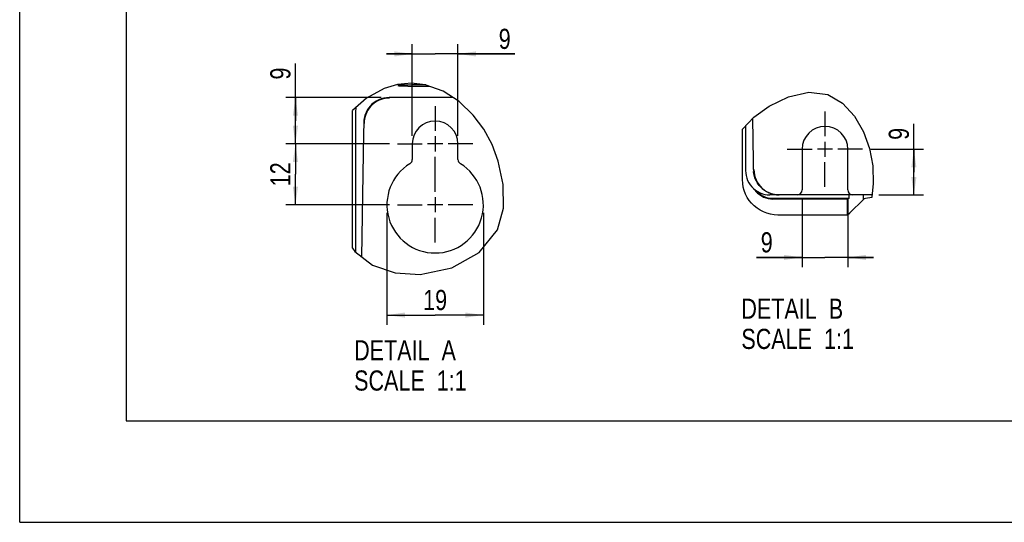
# Model space of a CAD drawing. Header units: inches. Extents: x 0 to 117, y 0 to 83.
# Tile 1 of 66: x 0 to 38, y 0 to 19. Entities that reach past the tile are written whole.
import ezdxf

# ---------------------------------------------------------------- set-up
doc = ezdxf.new("R2010")
doc.units = ezdxf.units.IN
doc.header["$LTSCALE"] = 6.431102
doc.header["$MEASUREMENT"] = 0
doc.linetypes.add('CENTER', pattern=[0.6, 0.375, -0.075, 0.075, -0.075])
doc.layers.get('0').update_dxf_attribs({"linetype": 'CONTINUOUS'})
doc.layers.add('DEFAULT_1', color=7, linetype='CENTER')
doc.styles.get("Standard").update_dxf_attribs({"font": 'txt', "width": 0.8})
doc.dimstyles.new('DIMSTYLE_3', dxfattribs={"dimtxt": 0.78125, "dimasz": 0.7, "dimexe": 0.18, "dimexo": 0.0625, "dimgap": 0.09, "dimtad": 1, "dimdec": 1, "dimlfac": 0.2, "dimzin": 4, "dimdsep": 46, "dimtxsty": 'STANDARD', "dimblk": '_FILLED', "dimblk1": '_FILLED', "dimblk2": '_FILLED', "dimcen": 0.09, "dimadec": 0, "dimazin": 0, "dimtfac": 1, "dimtdec": 1, "dimtofl": 0, "dimtmove": 0, "dimatfit": 3, "dimldrblk": '_FILLED', "dimfxl": 1, "dimtolj": 1, "dimtzin": 4, "dimarcsym": 0})
doc.dimstyles.new('DIMSTYLE_4', dxfattribs={"dimtxt": 0.78125, "dimasz": 0.7, "dimexe": 0.18, "dimexo": 0.0625, "dimgap": 0.09, "dimtad": 1, "dimdec": 0, "dimlfac": 0.2, "dimzin": 4, "dimdsep": 46, "dimtxsty": 'STANDARD', "dimblk": '_FILLED', "dimblk1": '_FILLED', "dimblk2": '_FILLED', "dimcen": 0.09, "dimadec": 0, "dimazin": 0, "dimtfac": 1, "dimtdec": 0, "dimtofl": 0, "dimtmove": 0, "dimatfit": 3, "dimldrblk": '_FILLED', "dimfxl": 1, "dimtolj": 1, "dimtzin": 4, "dimarcsym": 0})

# ---------------------------------------------------------------- blocks, each defined once
blk = doc.blocks.new('_FILLED')
at = {"color": 0, "linetype": 'BYBLOCK'}
blk.add_solid([(0, 0), (-1, 0.143), (-1, -0.143)], dxfattribs=at)
blk = doc.blocks.new('*D14')
at = {"color": 7, "linetype": 'CONTINUOUS'}
for p, q in [((14.339, 14.675), (10.32, 14.675)), ((10.695, 14.675), (10.695, 13.494)), ((10.695, 12.313), (10.695, 13.494)), ((14.339, 12.313), (10.32, 12.313))]:
    blk.add_line(p, q, dxfattribs=at)
at = {"color": 7, "linetype": 'CONTINUOUS', "xscale": 0.7, "yscale": 0.7, "zscale": 0.7}
for p, rotation in [((10.695, 14.675), 90), ((10.695, 12.313), 270)]:
    blk.add_blockref('_FILLED', p, dxfattribs=dict(at, rotation=rotation))
at = {"color": 7, "linetype": 'CONTINUOUS', "insert": (9.718, 13.494), "char_height": 0.7812, "width": 1.25, "attachment_point": 2, "rotation": 90, "line_spacing_factor": 0.9}
blk.add_mtext('12', dxfattribs=at)
blk = doc.blocks.new('*D15')
at = {"color": 7, "linetype": 'CONTINUOUS'}
for p, q in [((10.695, 15.572), (10.695, 17.794)), ((14.014, 16.468), (10.32, 16.468)), ((10.695, 16.468), (10.695, 15.572)), ((10.695, 14.675), (10.695, 15.572)), ((14.339, 14.675), (10.32, 14.675))]:
    blk.add_line(p, q, dxfattribs=at)
at = {"color": 7, "linetype": 'CONTINUOUS', "xscale": 0.7, "yscale": 0.7, "zscale": 0.7}
for p, rotation in [((10.695, 16.468), 90), ((10.695, 14.675), 270)]:
    blk.add_blockref('_FILLED', p, dxfattribs=dict(at, rotation=rotation))
at = {"color": 7, "linetype": 'CONTINUOUS', "insert": (9.718, 17.169), "char_height": 0.781, "width": 0.625, "attachment_point": 1, "rotation": 90, "line_spacing_factor": 0.9}
blk.add_mtext('9', dxfattribs=at)
blk = doc.blocks.new('*D16')
at = {"color": 7, "linetype": 'CONTINUOUS'}
for p, q in [((15.227, 14.987), (15.227, 18.537)), ((16.999, 14.987), (16.999, 18.537)), ((15.227, 18.162), (14.227, 18.162)), ((14.227, 18.162), (16.113, 18.162)), ((19.204, 18.162), (16.113, 18.162)), ((16.999, 18.162), (19.204, 18.162))]:
    blk.add_line(p, q, dxfattribs=at)
at = {"color": 7, "linetype": 'CONTINUOUS', "xscale": 0.7, "yscale": 0.7, "zscale": 0.7}
blk.add_blockref('_FILLED', (15.227, 18.162), dxfattribs=at)
at = {"color": 7, "linetype": 'CONTINUOUS', "xscale": 0.7, "yscale": 0.7, "zscale": 0.7, "rotation": 180}
blk.add_blockref('_FILLED', (16.999, 18.162), dxfattribs=at)
at = {"color": 7, "linetype": 'CONTINUOUS', "insert": (18.579, 19.138), "char_height": 0.781, "width": 0.625, "attachment_point": 1, "line_spacing_factor": 0.9}
blk.add_mtext('9', dxfattribs=at)
blk = doc.blocks.new('*D17')
at = {"color": 7, "linetype": 'CONTINUOUS'}
for p, q in [((14.243, 12), (14.243, 7.661)), ((17.983, 12), (17.983, 7.661)), ((14.243, 8.036), (16.113, 8.036)), ((17.983, 8.036), (16.113, 8.036))]:
    blk.add_line(p, q, dxfattribs=at)
at = {"color": 7, "linetype": 'CONTINUOUS', "xscale": 0.7, "yscale": 0.7, "zscale": 0.7, "rotation": 180}
blk.add_blockref('_FILLED', (14.243, 8.036), dxfattribs=at)
at = {"color": 7, "linetype": 'CONTINUOUS', "xscale": 0.7, "yscale": 0.7, "zscale": 0.7}
blk.add_blockref('_FILLED', (17.983, 8.036), dxfattribs=at)
at = {"color": 7, "linetype": 'CONTINUOUS', "insert": (16.113, 9.012), "char_height": 0.7812, "width": 1.25, "attachment_point": 2, "line_spacing_factor": 0.9}
blk.add_mtext('19', dxfattribs=at)
blk = doc.blocks.new('*D18')
at = {"color": 7, "linetype": 'CONTINUOUS'}
for p, q in [((30.347, 12.58), (30.347, 9.896)), ((32.119, 12.58), (32.119, 9.896)), ((30.347, 10.271), (28.581, 10.271)), ((28.581, 10.271), (31.233, 10.271)), ((33.119, 10.271), (31.233, 10.271)), ((32.119, 10.271), (33.119, 10.271))]:
    blk.add_line(p, q, dxfattribs=at)
at = {"color": 7, "linetype": 'CONTINUOUS', "xscale": 0.7, "yscale": 0.7, "zscale": 0.7}
blk.add_blockref('_FILLED', (30.347, 10.271), dxfattribs=at)
at = {"color": 7, "linetype": 'CONTINUOUS', "xscale": 0.7, "yscale": 0.7, "zscale": 0.7, "rotation": 180}
blk.add_blockref('_FILLED', (32.119, 10.271), dxfattribs=at)
at = {"color": 7, "linetype": 'CONTINUOUS', "insert": (29.206, 11.248), "char_height": 0.781, "width": 0.625, "attachment_point": 3, "line_spacing_factor": 0.9}
blk.add_mtext('9', dxfattribs=at)
blk = doc.blocks.new('*D19')
at = {"color": 7, "linetype": 'CONTINUOUS'}
for p, q in [((34.681, 13.582), (34.681, 15.455)), ((33.007, 14.468), (35.056, 14.468)), ((34.681, 14.468), (34.681, 13.582)), ((34.681, 12.696), (34.681, 13.582)), ((33.317, 12.696), (35.056, 12.696))]:
    blk.add_line(p, q, dxfattribs=at)
at = {"color": 7, "linetype": 'CONTINUOUS', "xscale": 0.7, "yscale": 0.7, "zscale": 0.7}
for p, rotation in [((34.681, 14.468), 90), ((34.681, 12.696), 270)]:
    blk.add_blockref('_FILLED', p, dxfattribs=dict(at, rotation=rotation))
at = {"color": 7, "linetype": 'CONTINUOUS', "insert": (33.705, 14.83), "char_height": 0.781, "width": 0.625, "attachment_point": 1, "rotation": 90, "line_spacing_factor": 0.9}
blk.add_mtext('9', dxfattribs=at)

msp = doc.modelspace()

# ---------------------------------------------------------------- linework, layer by layer
at = {"color": 7, "linetype": 'CONTINUOUS'}
for p, q in [((0, 0), (0, 82.677)), ((4.134, 78.74), (4.134, 3.937)), ((14.132, 16.822), (13.447, 16.449)), ((14.659, 16.974), (14.132, 16.822)), ((15.198, 17.025), (14.659, 16.974)), ((14.672, 16.937), (14.673, 16.937)), ((15.247, 16.96), (15.058, 16.957)), ((15.732, 16.969), (15.198, 17.025)), ((15.246, 16.915), (15.455, 16.913)), ((15.459, 16.962), (15.247, 16.96)), ((15.455, 16.913), (15.675, 16.913)), ((15.675, 16.913), (15.887, 16.914)), ((16.424, 16.721), (15.732, 16.969)), ((13.447, 16.449), (12.914, 15.964)), ((16.81, 16.468), (14.327, 16.468)), ((17.05, 16.312), (16.424, 16.721)), ((29.067, 16.14), (29.817, 16.5)), ((29.817, 16.5), (30.603, 16.675)), ((30.603, 16.675), (31.35, 16.583)), ((31.35, 16.583), (31.909, 16.252)), ((13.041, 15.949), (13.046, 16.049)), ((13.046, 16.049), (13.053, 16.09)), ((17.59, 15.792), (17.05, 16.312)), ((28.476, 15.714), (29.067, 16.14)), ((31.909, 16.252), (32.372, 15.745)), ((12.914, 10.624), (12.914, 15.964)), ((13.032, 10.66), (13.041, 15.949)), ((17.998, 15.249), (17.59, 15.792)), ((28.034, 15.239), (28.476, 15.714)), ((28.46, 14.003), (28.432, 15.666)), ((32.372, 15.745), (32.725, 15.143)), ((13.342, 15.342), (13.341, 15.207)), ((13.343, 15.477), (13.342, 15.342)), ((28.148, 15.362), (28.151, 13.641)), ((13.339, 15.087), (13.257, 10.291)), ((13.341, 15.207), (13.339, 15.083)), ((16.113, 14.967), (16.113, 14.382)), ((18.322, 14.654), (17.998, 15.249)), ((28.034, 13.291), (28.034, 15.239)), ((32.725, 15.143), (32.964, 14.493)), ((15.227, 14.675), (15.227, 14.073)), ((16.406, 14.675), (15.821, 14.675)), ((16.999, 14.073), (16.999, 14.675)), ((18.564, 14.008), (18.322, 14.654)), ((31.233, 14.76), (31.233, 14.175)), ((30.347, 14.468), (30.347, 12.893)), ((31.525, 14.468), (30.941, 14.468)), ((32.119, 12.893), (32.119, 14.468)), ((32.964, 14.493), (33.085, 13.823)), ((18.757, 13.1), (18.564, 14.008)), ((28.462, 13.87), (28.46, 14.003)), ((28.462, 13.675), (28.462, 13.87)), ((33.085, 13.823), (33.102, 13.125)), ((28.464, 13.628), (28.464, 13.631)), ((28.464, 13.623), (28.464, 13.626)), ((28.464, 13.617), (28.464, 13.62)), ((28.465, 13.612), (28.465, 13.615)), ((28.465, 13.606), (28.465, 13.609)), ((28.477, 13.68), (28.482, 13.577)), ((18.764, 12.186), (18.757, 13.1)), ((33.102, 13.125), (33.052, 12.622)), ((16.113, 12.605), (16.113, 12.02)), ((29.447, 12.696), (29.097, 12.696)), ((29.349, 12.701), (29.461, 12.696)), ((33.06, 12.696), (29.461, 12.696)), ((32.158, 12.696), (32.158, 12.553)), ((32.73, 12.52), (32.73, 12.696)), ((33.052, 12.622), (33.047, 12.598)), ((16.406, 12.313), (15.821, 12.313)), ((32.158, 12.553), (29.214, 12.553)), ((32.096, 12.536), (29.214, 12.536)), ((32.158, 12.553), (32.096, 12.536)), ((32.096, 12.536), (32.096, 11.915)), ((32.195, 11.997), (32.73, 12.52)), ((33.047, 12.598), (32.976, 12.588)), ((18.528, 11.342), (18.764, 12.186)), ((32.096, 11.915), (29.41, 11.915)), ((32.096, 11.915), (32.195, 11.997)), ((17.815, 10.457), (18.528, 11.342)), ((12.914, 10.624), (12.992, 10.496)), ((12.992, 10.496), (13.679, 9.967)), ((13.031, 10.466), (13.032, 10.66)), ((16.761, 9.867), (17.815, 10.457)), ((13.679, 9.967), (14.559, 9.673)), ((14.559, 9.673), (15.53, 9.613)), ((15.53, 9.613), (16.761, 9.867)), ((4.134, 3.937), (112.795, 3.937)), ((0, 0), (116.929, 0))]:
    msp.add_line(p, q, dxfattribs=at)
for points in [[(15.058, 16.957), (14.973, 16.955), (14.898, 16.953), (14.833, 16.951), (14.777, 16.949), (14.732, 16.946), (14.701, 16.943), (14.681, 16.94), (14.672, 16.937)], [(14.673, 16.937), (14.681, 16.934), (14.701, 16.931), (14.733, 16.929), (14.777, 16.926), (14.834, 16.923), (14.9, 16.921), (14.974, 16.919), (15.058, 16.917), (15.246, 16.915)], [(15.752, 16.962), (15.678, 16.962), (15.459, 16.962)], [(14.327, 16.468), (14.223, 16.463), (14.121, 16.446), (14.02, 16.419), (13.923, 16.382), (13.831, 16.334), (13.744, 16.277), (13.664, 16.211), (13.591, 16.137), (13.526, 16.056)], [(14.341, 16.453), (14.259, 16.45), (14.177, 16.439), (14.097, 16.422), (14.018, 16.399), (13.942, 16.369), (13.868, 16.332), (13.798, 16.29), (13.732, 16.242), (13.669, 16.188)], [(13.526, 16.056), (13.492, 16.005), (13.461, 15.952), (13.433, 15.896), (13.409, 15.84), (13.389, 15.781), (13.372, 15.722), (13.359, 15.662), (13.35, 15.601), (13.344, 15.539)], [(13.669, 16.188), (13.607, 16.124), (13.55, 16.055), (13.5, 15.981), (13.458, 15.902), (13.422, 15.82), (13.394, 15.735), (13.374, 15.648), (13.361, 15.559), (13.357, 15.469)], [(13.344, 15.539), (13.344, 15.533), (13.344, 15.526), (13.343, 15.52), (13.343, 15.514), (13.343, 15.508), (13.343, 15.502), (13.343, 15.496), (13.343, 15.49), (13.343, 15.485)], [(28.151, 13.641), (28.157, 13.54), (28.172, 13.443), (28.198, 13.349), (28.233, 13.257), (28.279, 13.168), (28.332, 13.085), (28.395, 13.009), (28.465, 12.938), (28.542, 12.876), (28.625, 12.823), (28.714, 12.778), (28.806, 12.742), (28.9, 12.717), (28.997, 12.702), (29.097, 12.696)], [(28.462, 13.675), (28.462, 13.669), (28.463, 13.664), (28.463, 13.658), (28.463, 13.653), (28.463, 13.642)], [(28.463, 13.642), (28.463, 13.636), (28.464, 13.631)], [(28.499, 13.413), (28.477, 13.509), (28.465, 13.606)], [(28.482, 13.577), (28.498, 13.476), (28.525, 13.376)], [(29.349, 12.701), (29.252, 12.716), (29.157, 12.74), (29.065, 12.773), (28.976, 12.816), (28.893, 12.867), (28.814, 12.926), (28.743, 12.993), (28.678, 13.066), (28.62, 13.146), (28.571, 13.231), (28.531, 13.32), (28.499, 13.413)], [(28.525, 13.376), (28.562, 13.28), (28.609, 13.188), (28.665, 13.102), (28.73, 13.022), (28.802, 12.949), (28.883, 12.884), (28.969, 12.828), (29.061, 12.781), (29.157, 12.744)], [(29.41, 11.915), (29.263, 11.923), (29.121, 11.945), (28.983, 11.982), (28.85, 12.034), (28.721, 12.1), (28.6, 12.178), (28.489, 12.268), (28.387, 12.37), (28.297, 12.481), (28.219, 12.601), (28.153, 12.73), (28.102, 12.864), (28.065, 13.001), (28.042, 13.144), (28.034, 13.291)], [(28.483, 12.924), (28.498, 12.9), (28.556, 12.829), (28.622, 12.763), (28.693, 12.705), (28.771, 12.655)], [(28.777, 12.67), (28.702, 12.719), (28.633, 12.776), (28.569, 12.84), (28.535, 12.882)], [(28.771, 12.655), (28.854, 12.613), (28.94, 12.579), (29.028, 12.556)], [(29.029, 12.573), (28.942, 12.596), (28.858, 12.629), (28.777, 12.67)], [(29.157, 12.744), (29.257, 12.718), (29.358, 12.701)], [(29.028, 12.556), (29.119, 12.541), (29.214, 12.536)], [(29.214, 12.553), (29.12, 12.559), (29.029, 12.573)], [(32.976, 12.588), (32.88, 12.572), (32.808, 12.555), (32.758, 12.538), (32.73, 12.52)]]:
    msp.add_lwpolyline(points, dxfattribs=at)
for centre, radius, start, end in [((16.113, 14.675), 0.886, 0, 180), ((31.233, 14.468), 0.886, 0, 180), ((16.113, 12.313), 1.87, 121.5881, 58.4119), ((15.031, 14.073), 0.197, 301.5881, 360), ((17.196, 14.073), 0.197, 180, 238.4119), ((30.15, 12.893), 0.197, 270, 360), ((32.316, 12.893), 0.197, 180, 270)]:
    msp.add_arc(centre, radius, start, end, dxfattribs=at)
at = {"layer": 'DEFAULT_1', "color": 7, "linetype": 'CENTER'}
for p, q in [((16.113, 16.136), (16.113, 15.175)), ((31.233, 15.929), (31.233, 14.968)), ((14.652, 14.675), (15.613, 14.675)), ((17.575, 14.675), (16.613, 14.675)), ((16.113, 12.813), (16.113, 14.175)), ((29.771, 14.468), (30.733, 14.468)), ((32.694, 14.468), (31.733, 14.468)), ((31.233, 13.006), (31.233, 13.968)), ((14.652, 12.313), (15.613, 12.313)), ((17.575, 12.313), (16.613, 12.313)), ((16.113, 10.851), (16.113, 11.813))]:
    msp.add_line(p, q, dxfattribs=at)

# ---------------------------------------------------------------- texts
at = {"color": 7, "linetype": 'CONTINUOUS', "char_height": 0.7812, "width": 6.25, "attachment_point": 1, "line_spacing_factor": 0.9}
for s, insert in [('DETAIL  B\\PSCALE  1:1', (27.99, 8.675)), ('DETAIL  A\\PSCALE  1:1', (12.971, 7.061))]:
    msp.add_mtext(s, dxfattribs=dict(at, insert=insert))

# ---------------------------------------------------------------- dimensions: what is measured, and where the dimension line sits
at = {"color": 7, "linetype": 'CONTINUOUS'}
for base, p1, p2, picture, middle in [((16.999, 18.162), (15.227, 14.987), (16.999, 14.987), '*D16', (18.892, 18.748)), ((32.119, 10.271), (30.347, 12.58), (32.119, 12.58), '*D18', (28.269, 10.857)), ((17.983, 8.036), (14.243, 12), (17.983, 12), '*D17', (15.488, 8.622))]:
    dim = msp.add_linear_dim(base=base, p1=p1, p2=p2, dimstyle='DIMSTYLE_3', dxfattribs=at)
    dim.commit()
    dim.dimension.update_dxf_attribs({"geometry": picture, "text_midpoint": middle, "dimtype": 160})
for base, p1, p2, angle, dimstyle, picture, middle in [((10.695, 16.468), (14.339, 14.675), (14.014, 16.468), 90, 'DIMSTYLE_4', '*D15', (10.109, 17.482)), ((34.681, 12.696), (33.007, 14.468), (33.317, 12.696), 270, 'DIMSTYLE_3', '*D19', (34.095, 15.142)), ((10.695, 14.675), (14.339, 12.313), (14.339, 14.675), 90, 'DIMSTYLE_3', '*D14', (10.389, 12.935))]:
    dim = msp.add_linear_dim(base=base, p1=p1, p2=p2, angle=angle, dimstyle=dimstyle, dxfattribs=at)
    dim.commit()
    dim.dimension.update_dxf_attribs({"geometry": picture, "text_midpoint": middle, "dimtype": 160})

doc.saveas('drawing.dxf')
